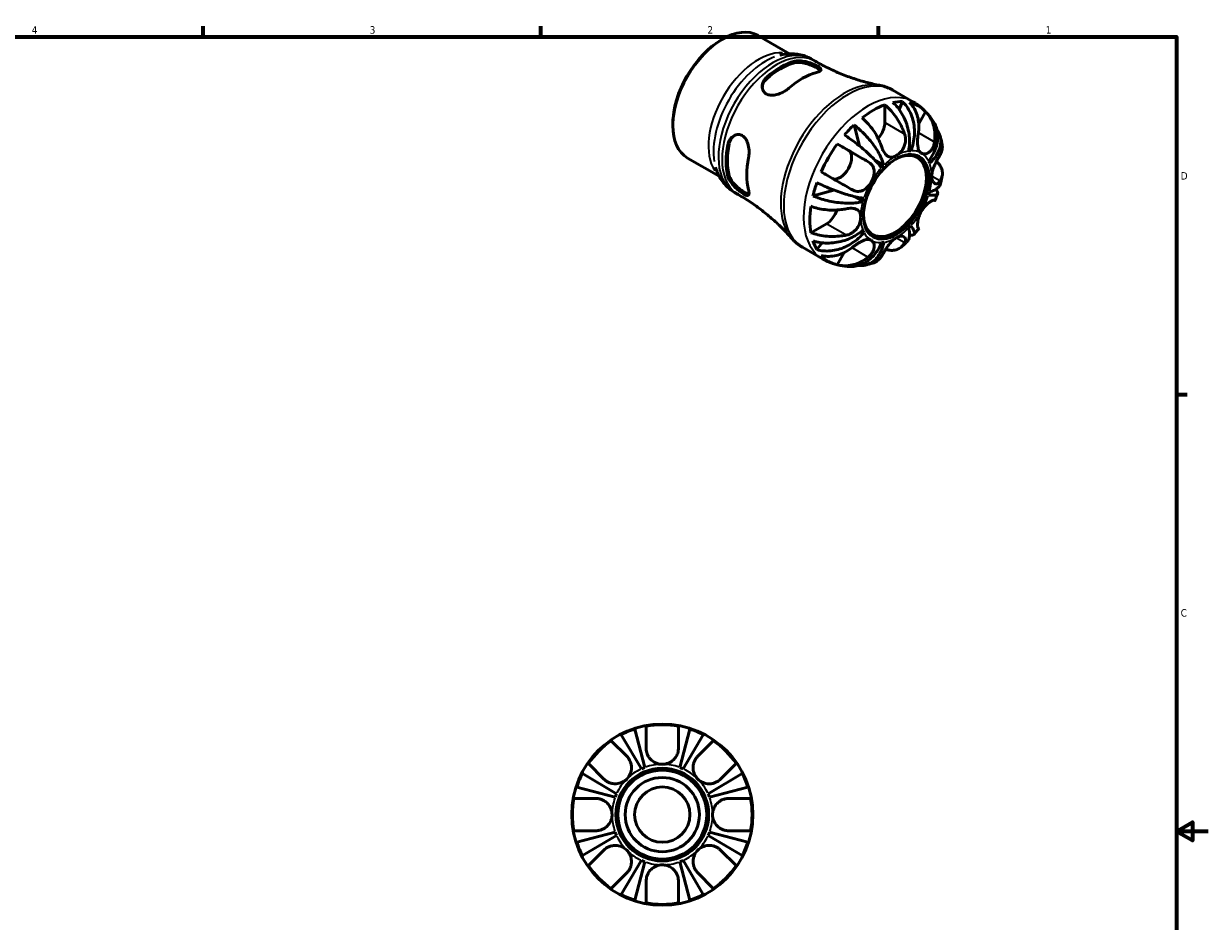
# Model space of a CAD drawing. Header units: inches. Extents: x 0.1 to 37.9, y 0.6 to 21.4.
# Tile 5 of 5: x 19 to 33.9, y 9.9 to 21.2. Entities that reach past the tile are written whole.
import ezdxf

# ---------------------------------------------------------------- set-up
doc = ezdxf.new("R2010")
doc.units = ezdxf.units.IN
doc.header["$MEASUREMENT"] = 0
for name, color, linetype, lineweight in [('Border (ANSI)', 7, 'Continuous', 70), ('Visible (ANSI)', 7, 'Continuous', 50), ('Visible Narrow (ANSI)', 7, 'Continuous', 35)]:
    doc.layers.add(name, color=color, linetype=linetype, lineweight=lineweight)
doc.styles.add('Note Text (ANSI)', font='tahoma.ttf')

# ---------------------------------------------------------------- blocks, each defined once
blk = doc.blocks.new('Borders Default Border')
at = {"layer": 'Border (ANSI)'}
for p, q in [((21.25, 21), (21.25, 21.134)), ((25.5, 21), (25.5, 21.134)), ((29.75, 21), (29.75, 21.134)), ((33.5, 16.5), (33.634, 16.5))]:
    blk.add_line(p, q, dxfattribs=at)
at = {"layer": 'Border (ANSI)', "flags": 128}
for points in [[(0.5, 1), (0.5, 21), (33.5, 21), (33.5, 1), (0.5, 1)], [(33.9, 11), (33.5, 11), (33.7, 11.115), (33.7, 10.885), (33.5, 11)]]:
    blk.add_lwpolyline(points, dxfattribs=at)
at = {"layer": 'Border (ANSI)', "color": 5, "true_color": 0x0000ff, "char_height": 0.0945, "attachment_point": 7, "style": 'Note Text (ANSI)'}
for s, insert in [('4', (19.092, 21.04)), ('3', (23.346, 21.038)), ('2', (27.596, 21.04)), ('1', (31.854, 21.04)), ('D', (33.553, 19.203)), ('C', (33.552, 13.701))]:
    blk.add_mtext(s, dxfattribs=dict(at, insert=insert))

msp = doc.modelspace()

# ---------------------------------------------------------------- linework, layer by layer
at = {"layer": 'Visible (ANSI)'}
for p, q in [((27.771, 20.962), (27.786, 20.971)), ((28.232, 21.016), (28.631, 20.787)), ((28.903, 20.722), (28.95, 20.695)), ((29.931, 20.328), (30.182, 20.183)), ((29.829, 20.145), (29.829, 19.919)), ((30.05, 20.185), (30.01, 20.085)), ((30.342, 20.057), (30.255, 19.906)), ((27.16, 19.901), (27.16, 19.883)), ((29.441, 19.892), (29.508, 19.628)), ((29.231, 19.652), (29.369, 19.572)), ((30.158, 19.566), (30.132, 19.581)), ((27.345, 19.475), (27.744, 19.245)), ((29.816, 19.383), (29.709, 19.444)), ((27.936, 19.042), (27.983, 19.016)), ((29.189, 19.072), (28.925, 18.998)), ((29.553, 18.928), (29.444, 18.991)), ((29.094, 18.647), (28.899, 18.535)), ((29.565, 18.539), (29.539, 18.554)), ((28.793, 18.352), (29.045, 18.207)), ((29.042, 18.408), (28.974, 18.323)), ((29.319, 18.284), (29.231, 18.132)), ((26.682, 12.286), (26.807, 11.804)), ((26.825, 12.046), (26.825, 12.322)), ((27.231, 12.322), (27.231, 12.046)), ((27.249, 11.804), (27.374, 12.286)), ((26.386, 12.14), (26.581, 11.945)), ((26.766, 11.786), (26.512, 12.216)), ((27.544, 12.216), (27.291, 11.786)), ((27.475, 11.945), (27.67, 12.14)), ((26.294, 11.658), (26.099, 11.853)), ((27.957, 11.853), (27.762, 11.658)), ((26.023, 11.727), (26.453, 11.474)), ((27.604, 11.474), (28.033, 11.727)), ((26.436, 11.432), (25.953, 11.557)), ((28.104, 11.557), (27.621, 11.432)), ((25.917, 11.414), (26.193, 11.414)), ((27.864, 11.414), (28.139, 11.414)), ((26.193, 11.008), (25.917, 11.008)), ((25.953, 10.865), (26.436, 10.99)), ((26.453, 10.948), (26.023, 10.695)), ((28.033, 10.695), (27.604, 10.948)), ((27.621, 10.99), (28.104, 10.865)), ((28.139, 11.008), (27.864, 11.008)), ((26.099, 10.569), (26.294, 10.764)), ((27.762, 10.764), (27.957, 10.569)), ((26.512, 10.206), (26.766, 10.636)), ((26.807, 10.618), (26.682, 10.136)), ((27.374, 10.136), (27.249, 10.618)), ((27.291, 10.636), (27.544, 10.206)), ((26.581, 10.477), (26.386, 10.282)), ((27.67, 10.282), (27.475, 10.477)), ((26.825, 10.1), (26.825, 10.375)), ((27.231, 10.375), (27.231, 10.1))]:
    msp.add_line(p, q, dxfattribs=at)
for radius in [1.14, 0.583, 0.56, 0.467, 0.348]:
    msp.add_circle((27.028, 11.211), radius, dxfattribs=at)
for radius, start, end in [(1.13, 107.8386, 117.1614), (1.13, 79.6492, 100.3508), (1.13, 62.8386, 72.1614), (1.13, 124.6492, 145.3508), (1.13, 34.6492, 55.3508), (0.633, 110.4704, 114.5296), (0.633, 65.4704, 69.5296), (1.13, 152.8386, 162.1614), (1.13, 17.8386, 27.1614), (1.13, 169.6492, 190.3508), (0.633, 155.4704, 159.5296), (0.633, 20.4704, 24.5296), (1.13, 349.6492, 10.3508), (0.633, 200.4704, 204.5296), (0.633, 335.4704, 339.5296), (1.13, 197.8386, 207.1614), (1.13, 332.8386, 342.1614), (0.633, 245.4704, 249.5296), (0.633, 290.4704, 294.5296), (1.13, 214.6492, 235.3508), (1.13, 304.6492, 325.3508), (1.13, 242.8386, 252.1614), (1.13, 287.8386, 297.1614), (1.13, 259.6492, 280.3508)]:
    msp.add_arc((27.028, 11.211), radius, start, end, dxfattribs=at)
for centre, major_axis, start_param, end_param in [((27.789, 20.246), (-0.444, -0.771), 3.141593, 6.283185), ((27.773, 20.255), (-0.433, -0.751), 3.928925, 5.495853), ((28.517, 19.826), (0.484, 0.84), 0.526493, 1.040436), ((28.517, 19.826), (0.472, 0.82), 0.520112, 1.046817), ((28.794, 19.667), (-0.495, -0.86), 3.674204, 4.17591), ((29.685, 19.153), (0.564, 0.979), 0.602809, 0.96412), ((29.685, 19.153), (0.564, 0.979), 0.309409, 0.472122), ((29.685, 19.153), (0.564, 0.979), 6.100597, 6.461907), ((29.685, 19.153), (0.564, 0.979), 1.094807, 1.25752), ((29.685, 19.837), (-0.101, -0.176), 1.211535, 2.354261), ((28.517, 19.826), (0.484, 0.84), 2.097289, 2.611232), ((28.517, 19.826), (0.472, 0.82), 2.090908, 2.617613), ((29.685, 19.153), (0.564, 0.979), 1.388208, 1.749518), ((29.267, 19.396), (0.101, 0.176), 3.205257, 6.281252), ((29.956, 18.997), (0.279, 0.485), 2.374337, 7.050441), ((29.972, 18.988), (0.316, 0.548), 0.355342, 0.426188), ((28.794, 19.667), (-0.495, -0.86), 5.245001, 5.746706), ((29.972, 18.988), (-0.316, -0.548), 4.282333, 4.353179), ((29.972, 18.988), (0.316, 0.548), 5.85313, 5.923976), ((29.685, 19.153), (0.564, 0.979), 1.880205, 2.042918), ((29.972, 18.988), (-0.316, -0.548), 5.067731, 5.138577), ((29.972, 18.988), (0.316, 0.548), 5.067731, 5.138577), ((29.685, 19.153), (0.564, 0.979), 2.173606, 2.534916), ((29.094, 18.813), (-0.101, -0.176), 0.783464, 1.93341), ((29.972, 18.988), (-0.316, -0.548), 5.85313, 5.923976), ((29.972, 18.988), (0.316, 0.548), 4.282333, 4.353179), ((29.685, 19.153), (-0.564, -0.979), 5.807196, 5.969909), ((29.972, 18.988), (-0.316, -0.548), 0.355342, 0.426188), ((29.685, 19.153), (-0.564, -0.979), 6.100597, 6.461907)]:
    msp.add_ellipse(centre, major_axis=major_axis, ratio=0.578093, start_param=start_param, end_param=end_param, dxfattribs=at)
msp.add_ellipse((29.972, 18.988), major_axis=(0.291, 0.505), ratio=0.578093, dxfattribs=at)
for points, knots in [([(28.903, 20.722), (28.879, 20.736), (28.854, 20.748), (28.802, 20.766), (28.775, 20.774), (28.721, 20.783), (28.694, 20.786), (28.64, 20.787), (28.613, 20.786), (28.56, 20.78), (28.534, 20.775), (28.508, 20.769)], [5.4997209, 5.4997209, 5.4997209, 5.4997209, 5.6010645, 5.6010645, 5.7024082, 5.7024082, 5.8037518, 5.8037518, 5.9050955, 5.9050955, 6.0064391, 6.0064391, 6.0064391, 6.0064391]), ([(28.691, 20.693), (28.693, 20.694), (28.695, 20.694), (28.709, 20.698), (28.723, 20.699), (28.762, 20.7), (28.787, 20.697), (28.839, 20.687), (28.865, 20.68), (28.912, 20.664), (28.932, 20.655), (28.968, 20.639), (28.982, 20.632), (29.007, 20.617), (29.016, 20.609), (29.027, 20.594), (29.027, 20.587), (29.017, 20.573), (29.007, 20.567), (28.985, 20.558), (28.977, 20.556), (28.968, 20.553)], [-1.720542, -1.720542, -1.720542, -1.720542, -1.69981, -1.69981, -1.564411, -1.564411, -1.354408, -1.354408, -1.152098, -1.152098, -0.972116, -0.972116, -0.809204, -0.809204, -0.621678, -0.621678, -0.399921, -0.399921, -0.19263, -0.19263, -0.092811, -0.092811, -0.092811, -0.092811]), ([(28.691, 20.674), (28.709, 20.679), (28.732, 20.68), (28.781, 20.677), (28.807, 20.673), (28.856, 20.66), (28.881, 20.651), (28.929, 20.632), (28.951, 20.621), (28.986, 20.601), (29.001, 20.59), (29.013, 20.578), (29.015, 20.576), (29.017, 20.574)], [0.756783, 0.756783, 0.756783, 0.756783, 0.956759, 0.956759, 1.156734, 1.156734, 1.345303, 1.345303, 1.533872, 1.533872, 1.722441, 1.722441, 1.76471, 1.76471, 1.76471, 1.76471]), ([(28.95, 20.695), (29.003, 20.665), (29.057, 20.636), (29.166, 20.583), (29.221, 20.558), (29.332, 20.513), (29.387, 20.492), (29.497, 20.456), (29.551, 20.44), (29.658, 20.412), (29.711, 20.4), (29.763, 20.39)], [5.4997209, 5.4997209, 5.4997209, 5.4997209, 5.5389427, 5.5389427, 5.5781646, 5.5781646, 5.6173864, 5.6173864, 5.6566083, 5.6566083, 5.6958301, 5.6958301, 5.6958301, 5.6958301]), ([(28.62, 20.353), (28.617, 20.35), (28.614, 20.347), (28.597, 20.334), (28.583, 20.324), (28.543, 20.3), (28.516, 20.288), (28.464, 20.271), (28.44, 20.266), (28.395, 20.264), (28.375, 20.266), (28.34, 20.278), (28.325, 20.288), (28.3, 20.314), (28.292, 20.33), (28.284, 20.367), (28.284, 20.387), (28.294, 20.429), (28.305, 20.45), (28.327, 20.477), (28.334, 20.485), (28.343, 20.493)], [-1.73421, -1.73421, -1.73421, -1.73421, -1.700805, -1.700805, -1.563346, -1.563346, -1.341145, -1.341145, -1.141984, -1.141984, -0.966275, -0.966275, -0.789622, -0.789622, -0.603, -0.603, -0.409939, -0.409939, -0.199603, -0.199603, -0.105986, -0.105986, -0.105986, -0.105986]), ([(28.286, 20.364), (28.287, 20.381), (28.292, 20.399), (28.309, 20.437), (28.325, 20.457), (28.343, 20.473)], [0.4185311, 0.4185311, 0.4185311, 0.4185311, 0.5771135, 0.5771135, 0.777089, 0.777089, 0.777089, 0.777089]), ([(29.931, 20.328), (29.92, 20.334), (29.91, 20.339), (29.888, 20.35), (29.877, 20.355), (29.855, 20.364), (29.843, 20.368), (29.821, 20.376), (29.809, 20.379), (29.786, 20.385), (29.774, 20.388), (29.763, 20.39)], [5.4997209, 5.4997209, 5.4997209, 5.4997209, 5.5389427, 5.5389427, 5.5781646, 5.5781646, 5.6173864, 5.6173864, 5.6566083, 5.6566083, 5.6958301, 5.6958301, 5.6958301, 5.6958301]), ([(29.829, 20.145), (29.851, 20.126), (29.874, 20.105), (29.914, 20.063), (29.935, 20.037), (29.975, 19.983), (29.994, 19.954), (30.025, 19.9), (30.041, 19.869), (30.063, 19.816), (30.071, 19.796), (30.078, 19.776)], [3.751049, 3.751049, 3.751049, 3.751049, 3.979924, 3.979924, 4.21858, 4.21858, 4.457236, 4.457236, 4.699946, 4.699946, 4.85835, 4.85835, 4.85835, 4.85835]), ([(30.129, 19.563), (30.134, 19.591), (30.138, 19.623), (30.141, 19.688), (30.139, 19.722), (30.133, 19.784), (30.127, 19.817), (30.11, 19.884), (30.099, 19.916), (30.076, 19.974), (30.061, 20.004), (30.027, 20.061), (30.009, 20.088), (29.973, 20.132), (29.952, 20.154), (29.93, 20.174)], [5.770115, 5.770115, 5.770115, 5.770115, 6.010046, 6.010046, 6.249978, 6.249978, 6.489014, 6.489014, 6.72805, 6.72805, 6.966671, 6.966671, 7.205293, 7.205293, 7.437596, 7.437596, 7.437596, 7.437596]), ([(30.05, 20.185), (30.071, 20.166), (30.089, 20.144), (30.121, 20.099), (30.137, 20.072), (30.164, 20.014), (30.174, 19.984), (30.19, 19.925), (30.196, 19.892), (30.202, 19.825), (30.203, 19.791), (30.199, 19.728), (30.194, 19.694), (30.179, 19.627), (30.169, 19.594), (30.158, 19.566)], [0.244536, 0.244536, 0.244536, 0.244536, 0.476839, 0.476839, 0.71546, 0.71546, 0.954082, 0.954082, 1.193118, 1.193118, 1.432154, 1.432154, 1.672085, 1.672085, 1.912017, 1.912017, 1.912017, 1.912017]), ([(30.251, 19.793), (30.254, 19.813), (30.256, 19.835), (30.257, 19.89), (30.255, 19.922), (30.246, 19.979), (30.239, 20.009), (30.218, 20.065), (30.204, 20.091), (30.176, 20.135), (30.159, 20.156), (30.139, 20.175)], [9.167625, 9.167625, 9.167625, 9.167625, 9.326029, 9.326029, 9.568739, 9.568739, 9.807395, 9.807395, 10.04605, 10.04605, 10.274926, 10.274926, 10.274926, 10.274926]), ([(30.325, 20.075), (30.316, 20.083), (30.308, 20.091), (30.29, 20.107), (30.281, 20.115), (30.262, 20.129), (30.253, 20.137), (30.233, 20.151), (30.223, 20.157), (30.203, 20.17), (30.193, 20.177), (30.182, 20.183)], [5.3545956, 5.3545956, 5.3545956, 5.3545956, 5.3836206, 5.3836206, 5.4126457, 5.4126457, 5.4416707, 5.4416707, 5.4706958, 5.4706958, 5.4997209, 5.4997209, 5.4997209, 5.4997209]), ([(29.791, 19.61), (29.784, 19.63), (29.776, 19.651), (29.754, 19.703), (29.738, 19.734), (29.707, 19.789), (29.688, 19.818), (29.648, 19.872), (29.627, 19.898), (29.586, 19.94), (29.564, 19.961), (29.542, 19.979)], [9.167625, 9.167625, 9.167625, 9.167625, 9.326029, 9.326029, 9.568739, 9.568739, 9.807395, 9.807395, 10.04605, 10.04605, 10.274926, 10.274926, 10.274926, 10.274926]), ([(30.342, 20.057), (30.362, 20.038), (30.379, 20.016), (30.408, 19.972), (30.421, 19.946), (30.442, 19.889), (30.45, 19.859), (30.458, 19.802), (30.46, 19.769), (30.458, 19.716), (30.457, 19.695), (30.454, 19.675)], [3.751118, 3.751118, 3.751118, 3.751118, 3.983488, 3.983488, 4.223971, 4.223971, 4.464454, 4.464454, 4.705406, 4.705406, 4.858386, 4.858386, 4.858386, 4.858386]), ([(30.448, 19.918), (30.443, 19.927), (30.438, 19.935), (30.427, 19.952), (30.421, 19.961), (30.41, 19.977), (30.404, 19.986), (30.391, 20.002), (30.385, 20.01), (30.371, 20.026), (30.364, 20.034), (30.357, 20.042)], [5.1847298, 5.1847298, 5.1847298, 5.1847298, 5.211022, 5.211022, 5.2373143, 5.2373143, 5.2636066, 5.2636066, 5.2898988, 5.2898988, 5.3161911, 5.3161911, 5.3161911, 5.3161911]), ([(29.441, 19.892), (29.465, 19.874), (29.489, 19.854), (29.534, 19.814), (29.558, 19.791), (29.605, 19.742), (29.627, 19.716), (29.666, 19.667), (29.687, 19.64), (29.724, 19.585), (29.74, 19.558), (29.768, 19.508), (29.781, 19.481), (29.802, 19.429), (29.81, 19.404), (29.816, 19.383)], [0.244536, 0.244536, 0.244536, 0.244536, 0.476839, 0.476839, 0.71546, 0.71546, 0.954082, 0.954082, 1.193118, 1.193118, 1.432154, 1.432154, 1.672085, 1.672085, 1.912017, 1.912017, 1.912017, 1.912017]), ([(30.379, 19.437), (30.398, 19.461), (30.417, 19.489), (30.449, 19.546), (30.462, 19.575), (30.48, 19.63), (30.487, 19.659), (30.495, 19.718), (30.496, 19.748), (30.491, 19.8), (30.486, 19.827), (30.47, 19.877), (30.46, 19.899), (30.448, 19.918)], [5.770115, 5.770115, 5.770115, 5.770115, 6.010046, 6.010046, 6.249978, 6.249978, 6.489014, 6.489014, 6.72805, 6.72805, 6.966671, 6.966671, 7.179887, 7.179887, 7.179887, 7.179887]), ([(30.484, 19.831), (30.487, 19.827), (30.489, 19.823), (30.504, 19.801), (30.515, 19.779), (30.529, 19.733), (30.532, 19.709), (30.533, 19.664), (30.531, 19.64), (30.519, 19.59), (30.509, 19.565), (30.486, 19.521), (30.471, 19.497), (30.434, 19.451), (30.413, 19.429), (30.391, 19.41)], [0.429959, 0.429959, 0.429959, 0.429959, 0.476839, 0.476839, 0.71546, 0.71546, 0.954082, 0.954082, 1.193118, 1.193118, 1.432154, 1.432154, 1.672085, 1.672085, 1.912017, 1.912017, 1.912017, 1.912017]), ([(27.854, 19.646), (27.854, 19.648), (27.855, 19.651), (27.859, 19.669), (27.865, 19.683), (27.883, 19.718), (27.899, 19.735), (27.933, 19.76), (27.952, 19.768), (27.99, 19.772), (28.007, 19.769), (28.039, 19.756), (28.052, 19.745), (28.078, 19.717), (28.089, 19.697), (28.108, 19.651), (28.114, 19.623), (28.121, 19.567), (28.121, 19.539), (28.118, 19.5), (28.116, 19.488), (28.114, 19.477)], [-1.720542, -1.720542, -1.720542, -1.720542, -1.69981, -1.69981, -1.564411, -1.564411, -1.354408, -1.354408, -1.152098, -1.152098, -0.972116, -0.972116, -0.809204, -0.809204, -0.621678, -0.621678, -0.399921, -0.399921, -0.19263, -0.19263, -0.092811, -0.092811, -0.092811, -0.092811]), ([(27.871, 19.656), (27.875, 19.679), (27.885, 19.702), (27.909, 19.737), (27.923, 19.75), (27.937, 19.76)], [0.7567832, 0.7567832, 0.7567832, 0.7567832, 0.9567587, 0.9567587, 1.1164406, 1.1164406, 1.1164406, 1.1164406]), ([(29.787, 19.352), (29.775, 19.367), (29.761, 19.386), (29.727, 19.425), (29.708, 19.445), (29.67, 19.484), (29.648, 19.506), (29.601, 19.549), (29.576, 19.572), (29.528, 19.612), (29.502, 19.633), (29.448, 19.675), (29.421, 19.696), (29.372, 19.731), (29.346, 19.749), (29.321, 19.765)], [5.770115, 5.770115, 5.770115, 5.770115, 6.010046, 6.010046, 6.249978, 6.249978, 6.489014, 6.489014, 6.72805, 6.72805, 6.966671, 6.966671, 7.205293, 7.205293, 7.437596, 7.437596, 7.437596, 7.437596]), ([(30.078, 19.776), (30.079, 19.773), (30.08, 19.77), (30.084, 19.754), (30.087, 19.741), (30.089, 19.717), (30.09, 19.707), (30.089, 19.684), (30.087, 19.673), (30.081, 19.643), (30.076, 19.626), (30.057, 19.588), (30.043, 19.567), (30.01, 19.531), (29.991, 19.516), (29.972, 19.505)], [-0.8308513, -0.8308513, -0.8308513, -0.8308513, -0.8068029, -0.8068029, -0.7032814, -0.7032814, -0.6215589, -0.6215589, -0.5317522, -0.5317522, -0.3943636, -0.3943636, -0.2037142, -0.2037142, 0, 0, 0, 0]), ([(30.289, 19.536), (30.277, 19.543), (30.267, 19.553), (30.252, 19.581), (30.247, 19.6), (30.242, 19.638), (30.241, 19.654), (30.241, 19.685), (30.241, 19.698), (30.243, 19.725), (30.244, 19.739), (30.247, 19.766), (30.249, 19.779), (30.251, 19.793)], [0, 0, 0, 0, 0.1773159, 0.1773159, 0.3798062, 0.3798062, 0.5208597, 0.5208597, 0.623737, 0.623737, 0.7289124, 0.7289124, 0.8338777, 0.8338777, 0.8338777, 0.8338777]), ([(30.55, 19.645), (30.549, 19.653), (30.547, 19.661), (30.544, 19.676), (30.542, 19.684), (30.538, 19.699), (30.536, 19.707), (30.532, 19.723), (30.53, 19.731), (30.525, 19.746), (30.522, 19.754), (30.52, 19.762)], [4.9104105, 4.9104105, 4.9104105, 4.9104105, 4.9338473, 4.9338473, 4.9572842, 4.9572842, 4.9807211, 4.9807211, 5.0041579, 5.0041579, 5.0275948, 5.0275948, 5.0275948, 5.0275948]), ([(29.231, 19.652), (29.257, 19.637), (29.284, 19.621), (29.336, 19.591), (29.365, 19.574), (29.425, 19.54), (29.454, 19.523), (29.508, 19.492), (29.537, 19.475), (29.584, 19.448), (29.601, 19.438), (29.618, 19.428)], [3.751049, 3.751049, 3.751049, 3.751049, 3.979924, 3.979924, 4.21858, 4.21858, 4.457236, 4.457236, 4.699946, 4.699946, 4.85835, 4.85835, 4.85835, 4.85835]), ([(29.972, 19.505), (29.962, 19.5), (29.953, 19.495), (29.932, 19.488), (29.922, 19.486), (29.894, 19.486), (29.878, 19.49), (29.853, 19.506), (29.844, 19.514), (29.83, 19.531), (29.825, 19.539), (29.815, 19.555), (29.81, 19.563), (29.8, 19.584), (29.795, 19.597), (29.791, 19.61)], [0, 0, 0, 0, 0.1067846, 0.1067846, 0.2239442, 0.2239442, 0.4246611, 0.4246611, 0.5517811, 0.5517811, 0.6383749, 0.6383749, 0.722505, 0.722505, 0.8345099, 0.8345099, 0.8345099, 0.8345099]), ([(30.454, 19.675), (30.452, 19.663), (30.449, 19.652), (30.443, 19.628), (30.438, 19.616), (30.427, 19.594), (30.421, 19.584), (30.405, 19.564), (30.395, 19.554), (30.368, 19.535), (30.351, 19.529), (30.318, 19.525), (30.302, 19.528), (30.289, 19.536)], [-0.8326524, -0.8326524, -0.8326524, -0.8326524, -0.7408185, -0.7408185, -0.6337784, -0.6337784, -0.5324772, -0.5324772, -0.3986929, -0.3986929, -0.2039294, -0.2039294, 0, 0, 0, 0]), ([(30.525, 19.516), (30.532, 19.528), (30.538, 19.541), (30.55, 19.573), (30.553, 19.593), (30.553, 19.622), (30.552, 19.634), (30.55, 19.645)], [9.1676245, 9.1676245, 9.1676245, 9.1676245, 9.3260286, 9.3260286, 9.5687388, 9.5687388, 9.7112783, 9.7112783, 9.7112783, 9.7112783]), ([(29.618, 19.428), (29.627, 19.423), (29.636, 19.417), (29.653, 19.403), (29.661, 19.394), (29.675, 19.376), (29.68, 19.366), (29.69, 19.342), (29.693, 19.328), (29.696, 19.29), (29.693, 19.267), (29.68, 19.219), (29.669, 19.195), (29.656, 19.172)], [-0.8326524, -0.8326524, -0.8326524, -0.8326524, -0.7408185, -0.7408185, -0.6337784, -0.6337784, -0.5324772, -0.5324772, -0.3986929, -0.3986929, -0.2039294, -0.2039294, 0, 0, 0, 0]), ([(30.42, 19.246), (30.42, 19.262), (30.422, 19.279), (30.43, 19.317), (30.436, 19.337), (30.452, 19.378), (30.461, 19.397), (30.477, 19.429), (30.483, 19.441), (30.495, 19.464), (30.501, 19.475), (30.513, 19.496), (30.519, 19.507), (30.525, 19.516)], [-3.5544165, -3.5544165, -3.5544165, -3.5544165, -3.4038108, -3.4038108, -3.235227, -3.235227, -3.0716282, -3.0716282, -2.9596639, -2.9596639, -2.8516075, -2.8516075, -2.7201449, -2.7201449, -2.7201449, -2.7201449]), ([(30.479, 19.433), (30.493, 19.419), (30.506, 19.405), (30.527, 19.375), (30.538, 19.356), (30.551, 19.317), (30.554, 19.298), (30.553, 19.261), (30.55, 19.241), (30.538, 19.209), (30.532, 19.196), (30.525, 19.184)], [3.784635, 3.784635, 3.784635, 3.784635, 3.979924, 3.979924, 4.21858, 4.21858, 4.457236, 4.457236, 4.699946, 4.699946, 4.85835, 4.85835, 4.85835, 4.85835]), ([(27.697, 19.361), (27.705, 19.335), (27.714, 19.31), (27.735, 19.261), (27.747, 19.237), (27.776, 19.191), (27.792, 19.169), (27.827, 19.127), (27.847, 19.108), (27.889, 19.072), (27.912, 19.056), (27.936, 19.042)], [1.8514099, 1.8514099, 1.8514099, 1.8514099, 1.9527536, 1.9527536, 2.0540972, 2.0540972, 2.1554409, 2.1554409, 2.2567845, 2.2567845, 2.3581282, 2.3581282, 2.3581282, 2.3581282]), ([(28.114, 19.074), (28.115, 19.071), (28.116, 19.068), (28.119, 19.053), (28.12, 19.043), (28.121, 19.02), (28.118, 19.011), (28.107, 19.002), (28.099, 19.002), (28.078, 19.008), (28.067, 19.014), (28.038, 19.031), (28.022, 19.042), (27.988, 19.068), (27.969, 19.084), (27.933, 19.118), (27.916, 19.137), (27.885, 19.176), (27.872, 19.197), (27.859, 19.226), (27.856, 19.235), (27.854, 19.243)], [-1.73421, -1.73421, -1.73421, -1.73421, -1.700805, -1.700805, -1.563346, -1.563346, -1.341145, -1.341145, -1.141984, -1.141984, -0.966275, -0.966275, -0.789622, -0.789622, -0.603, -0.603, -0.409939, -0.409939, -0.199603, -0.199603, -0.105986, -0.105986, -0.105986, -0.105986]), ([(28.12, 19.021), (28.117, 19.021), (28.114, 19.022), (28.098, 19.026), (28.081, 19.034), (28.064, 19.044), (28.046, 19.054), (28.026, 19.068), (27.985, 19.099), (27.965, 19.117), (27.93, 19.153), (27.912, 19.173), (27.885, 19.214), (27.875, 19.235), (27.871, 19.253)], [-0.231662, -0.231662, -0.231662, -0.231662, -0.188569, -0.188569, 0, 0, 0, 0.188569, 0.188569, 0.377138, 0.377138, 0.577114, 0.577114, 0.777089, 0.777089, 0.777089, 0.777089]), ([(29.415, 19.077), (29.398, 19.086), (29.381, 19.097), (29.334, 19.123), (29.305, 19.14), (29.251, 19.171), (29.222, 19.188), (29.163, 19.223), (29.133, 19.24), (29.081, 19.27), (29.054, 19.285), (29.028, 19.3)], [9.167625, 9.167625, 9.167625, 9.167625, 9.326029, 9.326029, 9.568739, 9.568739, 9.807395, 9.807395, 10.04605, 10.04605, 10.274926, 10.274926, 10.274926, 10.274926]), ([(30.525, 19.184), (30.522, 19.179), (30.518, 19.174), (30.509, 19.163), (30.503, 19.158), (30.491, 19.151), (30.485, 19.15), (30.471, 19.149), (30.464, 19.151), (30.446, 19.162), (30.437, 19.173), (30.423, 19.204), (30.42, 19.224), (30.42, 19.246)], [-0.8317103, -0.8317103, -0.8317103, -0.8317103, -0.7546812, -0.7546812, -0.6382704, -0.6382704, -0.5328167, -0.5328167, -0.4003581, -0.4003581, -0.2039281, -0.2039281, 0, 0, 0, 0]), ([(30.53, 19.153), (30.532, 19.16), (30.533, 19.166), (30.536, 19.179), (30.538, 19.186), (30.541, 19.199), (30.542, 19.206), (30.545, 19.219), (30.546, 19.226), (30.549, 19.239), (30.55, 19.246), (30.551, 19.253)], [4.3898114, 4.3898114, 4.3898114, 4.3898114, 4.4116853, 4.4116853, 4.4335592, 4.4335592, 4.4554331, 4.4554331, 4.477307, 4.477307, 4.499181, 4.499181, 4.499181, 4.499181]), ([(28.974, 19.166), (29.002, 19.152), (29.03, 19.139), (29.085, 19.114), (29.116, 19.1), (29.179, 19.075), (29.211, 19.063), (29.27, 19.042), (29.301, 19.031), (29.363, 19.012), (29.393, 19.004), (29.445, 18.99), (29.473, 18.984), (29.523, 18.974), (29.546, 18.971), (29.565, 18.969)], [0.244536, 0.244536, 0.244536, 0.244536, 0.476839, 0.476839, 0.71546, 0.71546, 0.954082, 0.954082, 1.193118, 1.193118, 1.432154, 1.432154, 1.672085, 1.672085, 1.912017, 1.912017, 1.912017, 1.912017]), ([(29.656, 19.172), (29.644, 19.152), (29.631, 19.133), (29.599, 19.097), (29.58, 19.082), (29.545, 19.063), (29.53, 19.058), (29.504, 19.054), (29.492, 19.054), (29.47, 19.056), (29.458, 19.058), (29.436, 19.066), (29.425, 19.071), (29.415, 19.077)], [0, 0, 0, 0, 0.1773159, 0.1773159, 0.3798062, 0.3798062, 0.5208597, 0.5208597, 0.623737, 0.623737, 0.7289124, 0.7289124, 0.8338777, 0.8338777, 0.8338777, 0.8338777]), ([(30.391, 19.049), (30.413, 19.055), (30.434, 19.062), (30.471, 19.081), (30.486, 19.091), (30.509, 19.112), (30.519, 19.124), (30.527, 19.142), (30.529, 19.148), (30.53, 19.153)], [5.7701148, 5.7701148, 5.7701148, 5.7701148, 6.0100464, 6.0100464, 6.2499781, 6.2499781, 6.489014, 6.489014, 6.5837268, 6.5837268, 6.5837268, 6.5837268]), ([(28.655, 18.466), (28.62, 18.505), (28.583, 18.545), (28.505, 18.624), (28.464, 18.663), (28.377, 18.739), (28.332, 18.777), (28.238, 18.85), (28.189, 18.885), (28.088, 18.953), (28.036, 18.985), (27.983, 19.016)], [2.1620189, 2.1620189, 2.1620189, 2.1620189, 2.2012408, 2.2012408, 2.2404626, 2.2404626, 2.2796845, 2.2796845, 2.3189063, 2.3189063, 2.3581282, 2.3581282, 2.3581282, 2.3581282]), ([(29.553, 18.928), (29.532, 18.922), (29.506, 18.916), (29.45, 18.909), (29.421, 18.907), (29.364, 18.906), (29.332, 18.907), (29.266, 18.911), (29.232, 18.915), (29.171, 18.925), (29.137, 18.931), (29.071, 18.947), (29.038, 18.957), (28.982, 18.975), (28.952, 18.986), (28.925, 18.998)], [5.770115, 5.770115, 5.770115, 5.770115, 6.010046, 6.010046, 6.249978, 6.249978, 6.489014, 6.489014, 6.72805, 6.72805, 6.966671, 6.966671, 7.205293, 7.205293, 7.437596, 7.437596, 7.437596, 7.437596]), ([(30.289, 18.805), (30.3, 18.825), (30.314, 18.844), (30.345, 18.88), (30.363, 18.896), (30.391, 18.918), (30.402, 18.925), (30.419, 18.935), (30.425, 18.938), (30.436, 18.943), (30.441, 18.944), (30.449, 18.945), (30.452, 18.945), (30.454, 18.943)], [0, 0, 0, 0, 0.1773159, 0.1773159, 0.3798062, 0.3798062, 0.5208597, 0.5208597, 0.623737, 0.623737, 0.7289124, 0.7289124, 0.8338777, 0.8338777, 0.8338777, 0.8338777]), ([(30.47, 19.081), (30.473, 19.078), (30.475, 19.075), (30.486, 19.062), (30.491, 19.053), (30.496, 19.038), (30.495, 19.03), (30.487, 19.019), (30.48, 19.014), (30.462, 19.008), (30.449, 19.006), (30.417, 19.005), (30.398, 19.006), (30.379, 19.008)], [0.651495, 0.651495, 0.651495, 0.651495, 0.71546, 0.71546, 0.954082, 0.954082, 1.193118, 1.193118, 1.432154, 1.432154, 1.672085, 1.672085, 1.912017, 1.912017, 1.912017, 1.912017]), ([(30.454, 18.943), (30.457, 18.942), (30.459, 18.94), (30.46, 18.939), (30.458, 18.941), (30.453, 18.943), (30.452, 18.944), (30.452, 18.944)], [9.1676245, 9.1676245, 9.1676245, 9.1676245, 9.3260286, 9.3260286, 9.5687388, 9.5687388, 9.5996369, 9.5996369, 9.5996369, 9.5996369]), ([(30.459, 18.94), (30.462, 18.946), (30.464, 18.952), (30.469, 18.963), (30.471, 18.969), (30.476, 18.981), (30.478, 18.987), (30.483, 18.999), (30.485, 19.005), (30.489, 19.017), (30.491, 19.023), (30.494, 19.029)], [4.1468891, 4.1468891, 4.1468891, 4.1468891, 4.1675915, 4.1675915, 4.1882939, 4.1882939, 4.2089963, 4.2089963, 4.2296987, 4.2296987, 4.2504011, 4.2504011, 4.2504011, 4.2504011]), ([(28.899, 18.867), (28.927, 18.857), (28.956, 18.848), (29.013, 18.834), (29.045, 18.829), (29.113, 18.821), (29.147, 18.819), (29.21, 18.82), (29.245, 18.822), (29.301, 18.828), (29.323, 18.832), (29.343, 18.836)], [3.751049, 3.751049, 3.751049, 3.751049, 3.979924, 3.979924, 4.21858, 4.21858, 4.457236, 4.457236, 4.699946, 4.699946, 4.85835, 4.85835, 4.85835, 4.85835]), ([(29.343, 18.836), (29.353, 18.838), (29.363, 18.839), (29.386, 18.842), (29.4, 18.843), (29.425, 18.842), (29.436, 18.841), (29.459, 18.835), (29.471, 18.831), (29.495, 18.816), (29.506, 18.804), (29.521, 18.772), (29.525, 18.752), (29.525, 18.731)], [-0.8317103, -0.8317103, -0.8317103, -0.8317103, -0.7546812, -0.7546812, -0.6382704, -0.6382704, -0.5328167, -0.5328167, -0.4003581, -0.4003581, -0.2039281, -0.2039281, 0, 0, 0, 0]), ([(30.251, 18.592), (30.249, 18.593), (30.247, 18.595), (30.244, 18.601), (30.243, 18.606), (30.241, 18.617), (30.241, 18.624), (30.241, 18.642), (30.241, 18.654), (30.245, 18.688), (30.25, 18.71), (30.265, 18.757), (30.275, 18.781), (30.289, 18.805)], [-0.8326524, -0.8326524, -0.8326524, -0.8326524, -0.7408185, -0.7408185, -0.6337784, -0.6337784, -0.5324772, -0.5324772, -0.3986929, -0.3986929, -0.2039294, -0.2039294, 0, 0, 0, 0]), ([(29.525, 18.731), (29.525, 18.714), (29.523, 18.697), (29.514, 18.66), (29.507, 18.64), (29.487, 18.602), (29.475, 18.584), (29.45, 18.558), (29.439, 18.548), (29.416, 18.532), (29.404, 18.525), (29.376, 18.512), (29.36, 18.507), (29.343, 18.504)], [-3.5544165, -3.5544165, -3.5544165, -3.5544165, -3.4038108, -3.4038108, -3.235227, -3.235227, -3.0716282, -3.0716282, -2.9596639, -2.9596639, -2.8516075, -2.8516075, -2.7201449, -2.7201449, -2.7201449, -2.7201449]), ([(29.343, 18.504), (29.323, 18.5), (29.301, 18.496), (29.245, 18.49), (29.21, 18.488), (29.147, 18.488), (29.113, 18.489), (29.045, 18.497), (29.013, 18.503), (28.956, 18.516), (28.927, 18.525), (28.899, 18.535)], [9.167625, 9.167625, 9.167625, 9.167625, 9.326029, 9.326029, 9.568739, 9.568739, 9.807395, 9.807395, 10.04605, 10.04605, 10.274926, 10.274926, 10.274926, 10.274926]), ([(28.925, 18.433), (28.952, 18.423), (28.982, 18.416), (29.038, 18.407), (29.071, 18.404), (29.137, 18.404), (29.171, 18.407), (29.232, 18.415), (29.266, 18.422), (29.332, 18.441), (29.364, 18.452), (29.421, 18.477), (29.45, 18.493), (29.506, 18.528), (29.532, 18.547), (29.553, 18.566)], [0.244536, 0.244536, 0.244536, 0.244536, 0.476839, 0.476839, 0.71546, 0.71546, 0.954082, 0.954082, 1.193118, 1.193118, 1.432154, 1.432154, 1.672085, 1.672085, 1.912017, 1.912017, 1.912017, 1.912017]), ([(29.565, 18.539), (29.546, 18.515), (29.523, 18.49), (29.473, 18.444), (29.445, 18.423), (29.393, 18.388), (29.363, 18.371), (29.301, 18.343), (29.27, 18.332), (29.211, 18.316), (29.179, 18.31), (29.116, 18.304), (29.085, 18.304), (29.03, 18.309), (29.002, 18.314), (28.974, 18.323)], [5.770115, 5.770115, 5.770115, 5.770115, 6.010046, 6.010046, 6.249978, 6.249978, 6.489014, 6.489014, 6.72805, 6.72805, 6.966671, 6.966671, 7.205293, 7.205293, 7.437596, 7.437596, 7.437596, 7.437596]), ([(29.972, 18.471), (29.986, 18.479), (30, 18.485), (30.028, 18.491), (30.042, 18.492), (30.065, 18.487), (30.074, 18.482), (30.085, 18.47), (30.087, 18.464), (30.09, 18.451), (30.09, 18.444), (30.087, 18.428), (30.083, 18.419), (30.078, 18.41)], [-3.5544165, -3.5544165, -3.5544165, -3.5544165, -3.4038108, -3.4038108, -3.235227, -3.235227, -3.0716282, -3.0716282, -2.9596639, -2.9596639, -2.8516075, -2.8516075, -2.7201449, -2.7201449, -2.7201449, -2.7201449]), ([(30.107, 18.42), (30.111, 18.424), (30.115, 18.429), (30.127, 18.445), (30.133, 18.46), (30.139, 18.49), (30.141, 18.509), (30.138, 18.55), (30.134, 18.572), (30.129, 18.594)], [1.0972709, 1.0972709, 1.0972709, 1.0972709, 1.1931179, 1.1931179, 1.4321538, 1.4321538, 1.6720855, 1.6720855, 1.9120171, 1.9120171, 1.9120171, 1.9120171]), ([(30.158, 18.625), (30.169, 18.609), (30.179, 18.593), (30.194, 18.565), (30.199, 18.553), (30.203, 18.534), (30.202, 18.525), (30.196, 18.512), (30.19, 18.508), (30.174, 18.504), (30.164, 18.504), (30.147, 18.506), (30.143, 18.507), (30.14, 18.508)], [5.770115, 5.770115, 5.770115, 5.770115, 6.010046, 6.010046, 6.249978, 6.249978, 6.489014, 6.489014, 6.72805, 6.72805, 6.966671, 6.966671, 7.027333, 7.027333, 7.027333, 7.027333]), ([(30.196, 18.514), (30.2, 18.519), (30.204, 18.524), (30.213, 18.533), (30.217, 18.538), (30.225, 18.548), (30.229, 18.553), (30.237, 18.563), (30.241, 18.568), (30.249, 18.578), (30.253, 18.583), (30.256, 18.588)], [3.6035995, 3.6035995, 3.6035995, 3.6035995, 3.6243061, 3.6243061, 3.6450127, 3.6450127, 3.6657194, 3.6657194, 3.686426, 3.686426, 3.7071326, 3.7071326, 3.7071326, 3.7071326]), ([(30.256, 18.588), (30.256, 18.588), (30.256, 18.588), (30.255, 18.589), (30.254, 18.59), (30.251, 18.592)], [4.6593798, 4.6593798, 4.6593798, 4.6593798, 4.705406, 4.705406, 4.8583859, 4.8583859, 4.8583859, 4.8583859]), ([(28.655, 18.466), (28.662, 18.457), (28.671, 18.448), (28.687, 18.431), (28.696, 18.423), (28.714, 18.407), (28.723, 18.399), (28.742, 18.385), (28.752, 18.378), (28.772, 18.364), (28.782, 18.358), (28.793, 18.352)], [2.1620189, 2.1620189, 2.1620189, 2.1620189, 2.2012408, 2.2012408, 2.2404626, 2.2404626, 2.2796845, 2.2796845, 2.3189063, 2.3189063, 2.3581282, 2.3581282, 2.3581282, 2.3581282]), ([(29.028, 18.25), (29.054, 18.242), (29.082, 18.238), (29.134, 18.236), (29.164, 18.238), (29.224, 18.248), (29.254, 18.257), (29.307, 18.278), (29.336, 18.292), (29.382, 18.32), (29.399, 18.333), (29.415, 18.345)], [3.751118, 3.751118, 3.751118, 3.751118, 3.983488, 3.983488, 4.223971, 4.223971, 4.464454, 4.464454, 4.705406, 4.705406, 4.858386, 4.858386, 4.858386, 4.858386]), ([(29.402, 18.11), (29.425, 18.109), (29.45, 18.112), (29.502, 18.123), (29.528, 18.132), (29.576, 18.154), (29.601, 18.169), (29.648, 18.206), (29.67, 18.227), (29.708, 18.27), (29.727, 18.296), (29.761, 18.352), (29.775, 18.382), (29.787, 18.411)], [0.496634, 0.496634, 0.496634, 0.496634, 0.71546, 0.71546, 0.954082, 0.954082, 1.193118, 1.193118, 1.432154, 1.432154, 1.672085, 1.672085, 1.912017, 1.912017, 1.912017, 1.912017]), ([(29.415, 18.345), (29.424, 18.353), (29.434, 18.36), (29.455, 18.375), (29.466, 18.383), (29.489, 18.399), (29.5, 18.405), (29.525, 18.42), (29.54, 18.428), (29.573, 18.443), (29.592, 18.448), (29.627, 18.451), (29.643, 18.448), (29.656, 18.44)], [-0.8326524, -0.8326524, -0.8326524, -0.8326524, -0.7408185, -0.7408185, -0.6337784, -0.6337784, -0.5324772, -0.5324772, -0.3986929, -0.3986929, -0.2039294, -0.2039294, 0, 0, 0, 0]), ([(29.816, 18.414), (29.81, 18.385), (29.802, 18.356), (29.781, 18.301), (29.768, 18.276), (29.74, 18.234), (29.724, 18.213), (29.687, 18.178), (29.666, 18.163), (29.627, 18.142), (29.605, 18.133), (29.558, 18.122), (29.534, 18.12), (29.506, 18.121), (29.501, 18.122), (29.496, 18.122)], [5.770115, 5.770115, 5.770115, 5.770115, 6.010046, 6.010046, 6.249978, 6.249978, 6.489014, 6.489014, 6.72805, 6.72805, 6.966671, 6.966671, 7.205293, 7.205293, 7.25667, 7.25667, 7.25667, 7.25667]), ([(29.656, 18.44), (29.668, 18.434), (29.677, 18.423), (29.692, 18.396), (29.696, 18.377), (29.694, 18.344), (29.691, 18.329), (29.682, 18.304), (29.676, 18.294), (29.663, 18.274), (29.656, 18.264), (29.638, 18.245), (29.628, 18.236), (29.618, 18.228)], [0, 0, 0, 0, 0.1773159, 0.1773159, 0.3798062, 0.3798062, 0.5208597, 0.5208597, 0.623737, 0.623737, 0.7289124, 0.7289124, 0.8338777, 0.8338777, 0.8338777, 0.8338777]), ([(29.791, 18.244), (29.794, 18.25), (29.797, 18.256), (29.807, 18.272), (29.813, 18.283), (29.826, 18.304), (29.833, 18.315), (29.849, 18.34), (29.858, 18.354), (29.884, 18.389), (29.9, 18.409), (29.935, 18.445), (29.953, 18.46), (29.972, 18.471)], [-0.8317103, -0.8317103, -0.8317103, -0.8317103, -0.7546812, -0.7546812, -0.6382704, -0.6382704, -0.5328167, -0.5328167, -0.4003581, -0.4003581, -0.2039281, -0.2039281, 0, 0, 0, 0]), ([(30.078, 18.41), (30.071, 18.397), (30.063, 18.386), (30.041, 18.36), (30.025, 18.347), (29.994, 18.328), (29.975, 18.321), (29.935, 18.312), (29.914, 18.312), (29.876, 18.315), (29.858, 18.319), (29.839, 18.324)], [9.167625, 9.167625, 9.167625, 9.167625, 9.326029, 9.326029, 9.568739, 9.568739, 9.807395, 9.807395, 10.04605, 10.04605, 10.241679, 10.241679, 10.241679, 10.241679]), ([(30.031, 18.353), (30.036, 18.357), (30.042, 18.361), (30.052, 18.37), (30.057, 18.375), (30.067, 18.384), (30.072, 18.388), (30.082, 18.397), (30.087, 18.402), (30.097, 18.411), (30.102, 18.416), (30.107, 18.42)], [3.3546902, 3.3546902, 3.3546902, 3.3546902, 3.3765806, 3.3765806, 3.3984711, 3.3984711, 3.4203616, 3.4203616, 3.4422521, 3.4422521, 3.4641426, 3.4641426, 3.4641426, 3.4641426]), ([(29.045, 18.207), (29.055, 18.201), (29.066, 18.195), (29.087, 18.184), (29.098, 18.179), (29.12, 18.169), (29.131, 18.165), (29.153, 18.156), (29.164, 18.152), (29.187, 18.144), (29.198, 18.141), (29.209, 18.138)], [2.3581282, 2.3581282, 2.3581282, 2.3581282, 2.3871533, 2.3871533, 2.4161783, 2.4161783, 2.4452034, 2.4452034, 2.4742284, 2.4742284, 2.5032535, 2.5032535, 2.5032535, 2.5032535]), ([(29.618, 18.228), (29.601, 18.214), (29.584, 18.202), (29.537, 18.173), (29.508, 18.159), (29.454, 18.138), (29.425, 18.13), (29.365, 18.12), (29.336, 18.118), (29.284, 18.121), (29.257, 18.125), (29.231, 18.132)], [9.167625, 9.167625, 9.167625, 9.167625, 9.326029, 9.326029, 9.568739, 9.568739, 9.807395, 9.807395, 10.04605, 10.04605, 10.274926, 10.274926, 10.274926, 10.274926]), ([(29.691, 18.157), (29.702, 18.161), (29.713, 18.166), (29.738, 18.181), (29.754, 18.194), (29.776, 18.221), (29.784, 18.232), (29.791, 18.244)], [4.3114403, 4.3114403, 4.3114403, 4.3114403, 4.4572355, 4.4572355, 4.6999457, 4.6999457, 4.8583498, 4.8583498, 4.8583498, 4.8583498]), ([(29.25, 18.127), (29.26, 18.125), (29.27, 18.123), (29.291, 18.119), (29.301, 18.118), (29.321, 18.115), (29.332, 18.114), (29.352, 18.112), (29.362, 18.111), (29.382, 18.11), (29.392, 18.11), (29.402, 18.11)], [2.5376845, 2.5376845, 2.5376845, 2.5376845, 2.5639882, 2.5639882, 2.5902919, 2.5902919, 2.6165956, 2.6165956, 2.6428993, 2.6428993, 2.6692029, 2.6692029, 2.6692029, 2.6692029]), ([(29.574, 18.126), (29.582, 18.127), (29.59, 18.129), (29.606, 18.133), (29.614, 18.135), (29.63, 18.139), (29.637, 18.141), (29.653, 18.145), (29.66, 18.147), (29.676, 18.152), (29.683, 18.155), (29.691, 18.157)], [2.8264414, 2.8264414, 2.8264414, 2.8264414, 2.8499002, 2.8499002, 2.8733589, 2.8733589, 2.8968177, 2.8968177, 2.9202764, 2.9202764, 2.9437352, 2.9437352, 2.9437352, 2.9437352]), ([(26.581, 11.945), (26.589, 11.938), (26.596, 11.929), (26.61, 11.91), (26.616, 11.898), (26.627, 11.874), (26.631, 11.862), (26.639, 11.833), (26.641, 11.816), (26.64, 11.773), (26.635, 11.748), (26.615, 11.7), (26.6, 11.677), (26.581, 11.658)], [-0.8326524, -0.8326524, -0.8326524, -0.8326524, -0.7408185, -0.7408185, -0.6337784, -0.6337784, -0.5324772, -0.5324772, -0.3986929, -0.3986929, -0.2039294, -0.2039294, 0, 0, 0, 0]), ([(27.028, 11.844), (27.014, 11.844), (27, 11.845), (26.971, 11.851), (26.957, 11.856), (26.919, 11.873), (26.898, 11.889), (26.869, 11.92), (26.859, 11.933), (26.846, 11.957), (26.841, 11.967), (26.834, 11.987), (26.831, 11.997), (26.826, 12.02), (26.825, 12.033), (26.825, 12.046)], [0, 0, 0, 0, 0.1067846, 0.1067846, 0.2239442, 0.2239442, 0.4246611, 0.4246611, 0.5517811, 0.5517811, 0.6383749, 0.6383749, 0.722505, 0.722505, 0.8345099, 0.8345099, 0.8345099, 0.8345099]), ([(27.231, 12.046), (27.231, 12.044), (27.231, 12.041), (27.23, 12.026), (27.229, 12.013), (27.224, 11.991), (27.221, 11.981), (27.213, 11.961), (27.207, 11.951), (27.192, 11.926), (27.181, 11.912), (27.15, 11.882), (27.129, 11.869), (27.081, 11.849), (27.055, 11.844), (27.028, 11.844)], [-0.8308513, -0.8308513, -0.8308513, -0.8308513, -0.8068029, -0.8068029, -0.7032814, -0.7032814, -0.6215589, -0.6215589, -0.5317522, -0.5317522, -0.3943636, -0.3943636, -0.2037142, -0.2037142, 0, 0, 0, 0]), ([(27.475, 11.658), (27.459, 11.675), (27.445, 11.694), (27.424, 11.739), (27.418, 11.765), (27.415, 11.809), (27.417, 11.828), (27.423, 11.858), (27.428, 11.871), (27.438, 11.895), (27.444, 11.906), (27.459, 11.927), (27.467, 11.937), (27.475, 11.945)], [0, 0, 0, 0, 0.1773159, 0.1773159, 0.3798062, 0.3798062, 0.5208597, 0.5208597, 0.623737, 0.623737, 0.7289124, 0.7289124, 0.8338777, 0.8338777, 0.8338777, 0.8338777]), ([(26.581, 11.658), (26.564, 11.642), (26.545, 11.628), (26.5, 11.607), (26.474, 11.6), (26.43, 11.598), (26.411, 11.6), (26.381, 11.606), (26.368, 11.61), (26.345, 11.621), (26.333, 11.627), (26.312, 11.641), (26.303, 11.65), (26.294, 11.658)], [0, 0, 0, 0, 0.1773159, 0.1773159, 0.3798062, 0.3798062, 0.5208597, 0.5208597, 0.623737, 0.623737, 0.7289124, 0.7289124, 0.8338777, 0.8338777, 0.8338777, 0.8338777]), ([(27.762, 11.658), (27.755, 11.651), (27.746, 11.643), (27.727, 11.629), (27.715, 11.623), (27.692, 11.612), (27.679, 11.608), (27.65, 11.6), (27.633, 11.599), (27.59, 11.599), (27.565, 11.604), (27.517, 11.624), (27.494, 11.639), (27.475, 11.658)], [-0.8326524, -0.8326524, -0.8326524, -0.8326524, -0.7408185, -0.7408185, -0.6337784, -0.6337784, -0.5324772, -0.5324772, -0.3986929, -0.3986929, -0.2039294, -0.2039294, 0, 0, 0, 0]), ([(26.193, 11.414), (26.202, 11.414), (26.211, 11.413), (26.234, 11.41), (26.248, 11.407), (26.274, 11.397), (26.286, 11.392), (26.312, 11.376), (26.326, 11.365), (26.356, 11.334), (26.37, 11.313), (26.39, 11.264), (26.396, 11.238), (26.396, 11.211)], [-0.8317103, -0.8317103, -0.8317103, -0.8317103, -0.7546812, -0.7546812, -0.6382704, -0.6382704, -0.5328167, -0.5328167, -0.4003581, -0.4003581, -0.2039281, -0.2039281, 0, 0, 0, 0]), ([(27.661, 11.211), (27.661, 11.231), (27.664, 11.25), (27.676, 11.29), (27.685, 11.31), (27.71, 11.346), (27.725, 11.361), (27.754, 11.382), (27.766, 11.39), (27.791, 11.401), (27.804, 11.405), (27.832, 11.412), (27.848, 11.414), (27.864, 11.414)], [-3.5544165, -3.5544165, -3.5544165, -3.5544165, -3.4038108, -3.4038108, -3.235227, -3.235227, -3.0716282, -3.0716282, -2.9596639, -2.9596639, -2.8516075, -2.8516075, -2.7201449, -2.7201449, -2.7201449, -2.7201449]), ([(26.396, 11.211), (26.396, 11.191), (26.393, 11.172), (26.381, 11.131), (26.371, 11.112), (26.346, 11.076), (26.331, 11.061), (26.302, 11.04), (26.29, 11.032), (26.265, 11.021), (26.252, 11.016), (26.224, 11.01), (26.208, 11.008), (26.193, 11.008)], [-3.5544165, -3.5544165, -3.5544165, -3.5544165, -3.4038108, -3.4038108, -3.235227, -3.235227, -3.0716282, -3.0716282, -2.9596639, -2.9596639, -2.8516075, -2.8516075, -2.7201449, -2.7201449, -2.7201449, -2.7201449]), ([(27.864, 11.008), (27.855, 11.008), (27.845, 11.009), (27.822, 11.012), (27.808, 11.015), (27.782, 11.025), (27.77, 11.03), (27.744, 11.046), (27.73, 11.057), (27.7, 11.088), (27.686, 11.109), (27.666, 11.158), (27.661, 11.184), (27.661, 11.211)], [-0.8317103, -0.8317103, -0.8317103, -0.8317103, -0.7546812, -0.7546812, -0.6382704, -0.6382704, -0.5328167, -0.5328167, -0.4003581, -0.4003581, -0.2039281, -0.2039281, 0, 0, 0, 0]), ([(26.294, 10.764), (26.301, 10.771), (26.31, 10.779), (26.329, 10.793), (26.341, 10.799), (26.365, 10.81), (26.377, 10.814), (26.406, 10.821), (26.423, 10.823), (26.466, 10.823), (26.491, 10.818), (26.539, 10.798), (26.562, 10.783), (26.581, 10.764)], [-0.8326524, -0.8326524, -0.8326524, -0.8326524, -0.7408185, -0.7408185, -0.6337784, -0.6337784, -0.5324772, -0.5324772, -0.3986929, -0.3986929, -0.2039294, -0.2039294, 0, 0, 0, 0]), ([(26.581, 10.764), (26.597, 10.747), (26.611, 10.728), (26.632, 10.683), (26.639, 10.657), (26.641, 10.612), (26.639, 10.594), (26.633, 10.564), (26.629, 10.551), (26.618, 10.527), (26.612, 10.516), (26.598, 10.495), (26.59, 10.485), (26.581, 10.477)], [0, 0, 0, 0, 0.1773159, 0.1773159, 0.3798062, 0.3798062, 0.5208597, 0.5208597, 0.623737, 0.623737, 0.7289124, 0.7289124, 0.8338777, 0.8338777, 0.8338777, 0.8338777]), ([(27.475, 10.477), (27.468, 10.484), (27.461, 10.493), (27.446, 10.512), (27.44, 10.524), (27.429, 10.547), (27.425, 10.56), (27.418, 10.589), (27.416, 10.606), (27.416, 10.649), (27.422, 10.674), (27.441, 10.722), (27.456, 10.745), (27.475, 10.764)], [-0.8326524, -0.8326524, -0.8326524, -0.8326524, -0.7408185, -0.7408185, -0.6337784, -0.6337784, -0.5324772, -0.5324772, -0.3986929, -0.3986929, -0.2039294, -0.2039294, 0, 0, 0, 0]), ([(27.475, 10.764), (27.492, 10.78), (27.511, 10.794), (27.556, 10.815), (27.582, 10.821), (27.627, 10.824), (27.645, 10.822), (27.675, 10.816), (27.688, 10.812), (27.712, 10.801), (27.723, 10.795), (27.744, 10.78), (27.754, 10.772), (27.762, 10.764)], [0, 0, 0, 0, 0.1773159, 0.1773159, 0.3798062, 0.3798062, 0.5208597, 0.5208597, 0.623737, 0.623737, 0.7289124, 0.7289124, 0.8338777, 0.8338777, 0.8338777, 0.8338777]), ([(26.825, 10.375), (26.825, 10.385), (26.826, 10.394), (26.829, 10.417), (26.832, 10.431), (26.842, 10.457), (26.848, 10.469), (26.863, 10.495), (26.874, 10.509), (26.905, 10.539), (26.926, 10.553), (26.975, 10.573), (27.001, 10.578), (27.028, 10.578)], [-0.8317103, -0.8317103, -0.8317103, -0.8317103, -0.7546812, -0.7546812, -0.6382704, -0.6382704, -0.5328167, -0.5328167, -0.4003581, -0.4003581, -0.2039281, -0.2039281, 0, 0, 0, 0]), ([(27.028, 10.578), (27.048, 10.578), (27.068, 10.576), (27.108, 10.564), (27.128, 10.554), (27.163, 10.529), (27.178, 10.514), (27.199, 10.485), (27.207, 10.473), (27.218, 10.448), (27.223, 10.435), (27.229, 10.407), (27.231, 10.391), (27.231, 10.375)], [-3.5544165, -3.5544165, -3.5544165, -3.5544165, -3.4038108, -3.4038108, -3.235227, -3.235227, -3.0716282, -3.0716282, -2.9596639, -2.9596639, -2.8516075, -2.8516075, -2.7201449, -2.7201449, -2.7201449, -2.7201449])]:
    msp.add_open_spline(points, degree=3, knots=knots, dxfattribs=at)
at = {"layer": 'Visible Narrow (ANSI)'}
for p, q in [((28.691, 20.675), (28.691, 20.692)), ((28.343, 20.474), (28.343, 20.492)), ((30.065, 19.783), (29.841, 19.912)), ((30.443, 19.681), (30.261, 19.786)), ((27.87, 19.655), (27.855, 19.646)), ((29.606, 19.435), (29.381, 19.565)), ((27.87, 19.252), (27.855, 19.244)), ((30.52, 19.187), (30.425, 19.242)), ((29.331, 18.511), (29.107, 18.64)), ((29.608, 18.233), (29.425, 18.339)), ((30.073, 18.413), (29.977, 18.468))]:
    msp.add_line(p, q, dxfattribs=at)
for start, end in [(115.5531, 133.9765), (91.0235, 109.4469), (70.5531, 88.9765), (46.0235, 64.4469), (136.0235, 154.4469), (25.5531, 43.9765), (160.5531, 178.9765), (1.0235, 19.4469), (181.0235, 199.4469), (340.5531, 358.9765), (205.5531, 223.9765), (316.0235, 334.4469), (226.0235, 244.4469), (295.5531, 313.9765), (250.5531, 268.9765), (271.0235, 289.4469)]:
    msp.add_arc((27.028, 11.211), 0.633, start, end, dxfattribs=at)
for centre, major_axis, start_param, end_param in [((28.238, 19.987), (0.444, 0.771), 0.28159, 2.860003), ((28.329, 19.935), (-0.464, -0.805), 3.754719, 5.670059), ((28.42, 19.882), (-0.484, -0.84), 3.298672, 6.126106), ((28.466, 19.855), (0.484, 0.84), 0.15708, 2.984513), ((29.362, 19.34), (-0.569, -0.988), 3.298672, 6.126106), ((29.319, 19.364), (0.565, 0.981), 0.333578, 2.808015), ((29.613, 19.195), (0.569, 0.988), 0.15708, 2.984513), ((29.972, 18.988), (-0.316, -0.548), 3.585645, 3.907193), ((29.972, 18.988), (0.316, 0.548), 0.01593, 0.337479), ((29.972, 18.988), (0.316, 0.548), 5.941839, 6.263388), ((29.972, 18.988), (-0.316, -0.548), 3.942921, 4.264469), ((29.972, 18.988), (0.316, 0.548), 5.513717, 5.835266), ((29.972, 18.988), (-0.316, -0.548), 4.371043, 4.692591), ((29.972, 18.988), (0.316, 0.548), 5.156441, 5.47799), ((29.972, 18.988), (-0.316, -0.548), 4.728319, 5.049868), ((29.972, 18.988), (0.316, 0.548), 4.728319, 5.049868), ((29.972, 18.988), (-0.316, -0.548), 5.156441, 5.47799), ((29.972, 18.988), (0.316, 0.548), 4.371043, 4.692591), ((29.972, 18.988), (-0.316, -0.548), 5.513717, 5.835266), ((29.972, 18.988), (-0.316, -0.548), 5.941839, 6.263388), ((29.972, 18.988), (0.316, 0.548), 3.942921, 4.264469), ((29.972, 18.988), (-0.316, -0.548), 0.01593, 0.337479), ((29.972, 18.988), (0.316, 0.548), 3.585645, 3.907193)]:
    msp.add_ellipse(centre, major_axis=major_axis, ratio=0.578093, start_param=start_param, end_param=end_param, dxfattribs=at)

# ---------------------------------------------------------------- block references
msp.add_blockref('Borders Default Border', (0, 0))

doc.saveas('drawing.dxf')
